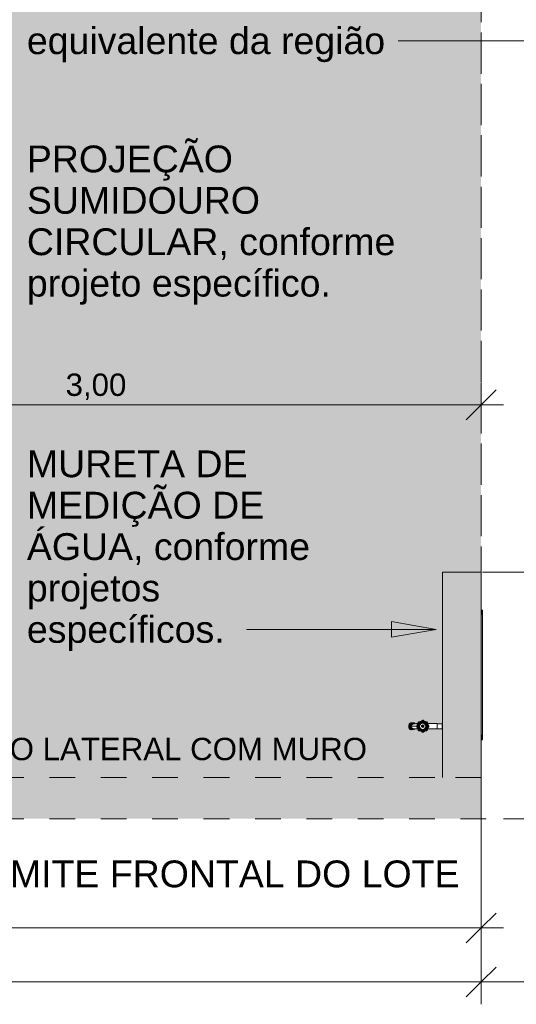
# Model space of a CAD drawing. Header units: metres. Extents: x -14.5 to 13.2, y -19 to 3.3.
# Tile 15 of 210: x 4.2 to 6.1, y -19 to -15.1. Entities that reach past the tile are written whole.
import ezdxf

# ---------------------------------------------------------------- set-up
doc = ezdxf.new("R2010")
doc.units = ezdxf.units.M
for name, pattern in [('Projeção', [0.003969, 0.002381, -0.001587]), ('Tracejado 4mm', [0.006, 0.004, -0.002]), ('Traço ponto', [0.015875, 0.00635, -0.004763, 0, -0.004763])]:
    doc.linetypes.add(name, pattern=pattern)
for name, color, linetype, lineweight in [('A-ANNO-DIMS', 7, 'Continuous', 9), ('A-ANNO-DIMS-58', 7, 'Continuous', 9), ('A-DETL-GENF', 7, 'Continuous', 5), ('A-DETL-THIN', 7, 'Continuous', 5), ('A-FLOR-OVHD', 7, 'Projeção', 5), ('G-ANNO-TEXT', 7, 'Continuous', 9), ('I-WALL', 7, 'Continuous', 5), ('P-SANR-FIXT', 7, 'Continuous', 5), ('Q-SPCQ', 7, 'Continuous', 5)]:
    doc.layers.add(name, color=color, linetype=linetype, lineweight=lineweight)
doc.layers.add('A-DETL', color=7, linetype='Continuous', lineweight=5, true_color=0x00a600)
doc.styles.add('Arial', font='arial.ttf', dxfattribs={"height": 0.087})
doc.styles.add('Arial_1', font='arial.ttf', dxfattribs={"height": 0.1044})
doc.dimstyles.new('Com_linha__ref__contínua__-_Cor_Vermelha_Arial_1_5mm', dxfattribs={"dimscale": 0.3048, "dimtxt": 0.088763, "dimasz": 0.380577, "dimexe": 0.285433, "dimexo": 0.285433, "dimgap": 0.028543, "dimtad": 1, "dimrnd": 0.01, "dimzin": 0, "dimdsep": 46, "dimtxsty": 'Arial', "dimblk1": 'OBLIQUE', "dimblk2": 'OBLIQUE', "dimsah": 1, "dimcen": 0.09, "dimdle": 0.285433, "dimazin": 0, "dimtfac": 1, "dimtdec": 4, "dimtix": 1, "dimtmove": 0, "dimatfit": 3, "dimfxl": 1, "dimtvp": 1, "dimtolj": 1, "dimtzin": 0, "dimarcsym": 2})
doc.dimstyles.new('Com_linha__ref__contínua__-_Cor_Vermelha_Arial_1_5mm_1', dxfattribs={"dimscale": 0.3048, "dimtxt": 0.088763, "dimasz": 0.380577, "dimexe": 0.285433, "dimexo": 0.285433, "dimgap": 0.028543, "dimtad": 1, "dimrnd": 0.01, "dimzin": 0, "dimdsep": 46, "dimtxsty": 'Arial', "dimblk1": 'OBLIQUE', "dimblk2": 'OBLIQUE', "dimsah": 1, "dimcen": 0.09, "dimdle": 0.285433, "dimazin": 0, "dimtfac": 1, "dimtdec": 4, "dimtix": 1, "dimtmove": 2, "dimatfit": 3, "dimfxl": 1, "dimtvp": 1, "dimtolj": 1, "dimtzin": 0, "dimarcsym": 2})

# ---------------------------------------------------------------- blocks, each defined once
blk = doc.blocks.new('TORNEIRA DE JARDIM COM BICO PARA MANGUEIRA - 1130_BC_Cromado-2213981-PLANTA DE COBERTURA')
at = {"layer": 'P-SANR-FIXT', "true_color": 0xf4f4f4}
blk.add_hatch(color=7, dxfattribs=at).paths.add_polyline_path([(5.7972, -17.8887), (5.7973, -17.8884), (5.7972, -17.8887)])
at = {"layer": 'P-SANR-FIXT'}
for p, q in [((5.7647, -17.8597), (5.7632, -17.858)), ((5.7651, -17.8581), (5.7664, -17.8596)), ((5.7756, -17.8601), (5.7736, -17.857)), ((5.7775, -17.855), (5.7774, -17.853)), ((5.7778, -17.8592), (5.7775, -17.855)), ((5.7787, -17.8516), (5.7788, -17.8538)), ((5.7791, -17.8597), (5.7788, -17.8538)), ((5.7799, -17.8538), (5.7796, -17.8597)), ((5.7799, -17.8538), (5.78, -17.8516)), ((5.7811, -17.855), (5.7809, -17.8592)), ((5.7813, -17.853), (5.7811, -17.855)), ((5.785, -17.857), (5.7831, -17.8601)), ((5.7923, -17.8596), (5.7936, -17.8581)), ((5.794, -17.8597), (5.7955, -17.858)), ((5.7249, -17.8774), (5.7247, -17.8754)), ((5.7247, -17.8754), (5.7249, -17.8774)), ((5.7247, -17.8754), (5.7249, -17.8774)), ((5.7254, -17.8797), (5.7249, -17.8774)), ((5.7249, -17.8774), (5.7254, -17.8797)), ((5.7264, -17.8818), (5.7254, -17.8797)), ((5.7254, -17.8797), (5.7264, -17.8818)), ((5.7261, -17.8688), (5.7267, -17.8677)), ((5.7267, -17.8677), (5.7261, -17.8688)), ((5.7262, -17.875), (5.7264, -17.8774)), ((5.7264, -17.8774), (5.727, -17.8797)), ((5.7264, -17.8774), (5.727, -17.8797)), ((5.7264, -17.8774), (5.727, -17.8797)), ((5.7276, -17.8838), (5.7264, -17.8818)), ((5.7264, -17.8818), (5.7276, -17.8838)), ((5.7272, -17.8698), (5.7265, -17.872)), ((5.7267, -17.8677), (5.728, -17.8658)), ((5.728, -17.8658), (5.7267, -17.8677)), ((5.727, -17.8797), (5.7279, -17.8818)), ((5.7282, -17.8677), (5.7272, -17.8698)), ((5.7282, -17.8677), (5.7272, -17.8698)), ((5.7292, -17.8855), (5.7276, -17.8838)), ((5.7276, -17.8838), (5.7292, -17.8855)), ((5.7279, -17.8818), (5.7292, -17.8838)), ((5.7279, -17.8818), (5.7292, -17.8838)), ((5.728, -17.8658), (5.7297, -17.8642)), ((5.7297, -17.8642), (5.728, -17.8658)), ((5.7296, -17.8658), (5.7282, -17.8677)), ((5.7285, -17.8735), (5.7284, -17.875)), ((5.7284, -17.875), (5.7286, -17.8772)), ((5.729, -17.8714), (5.7285, -17.8735)), ((5.7286, -17.8772), (5.7291, -17.8792)), ((5.7298, -17.8694), (5.729, -17.8714)), ((5.7298, -17.8694), (5.729, -17.8714)), ((5.7291, -17.8792), (5.73, -17.8811)), ((5.7292, -17.8838), (5.7307, -17.8855)), ((5.731, -17.8869), (5.7292, -17.8855)), ((5.7292, -17.8855), (5.731, -17.8869)), ((5.7312, -17.8642), (5.7296, -17.8658)), ((5.7297, -17.8642), (5.7315, -17.8628)), ((5.7315, -17.8628), (5.7297, -17.8642)), ((5.7315, -17.8628), (5.7297, -17.8642)), ((5.7308, -17.8676), (5.7298, -17.8694)), ((5.73, -17.8811), (5.7312, -17.8829)), ((5.7309, -17.8723), (5.7305, -17.8742)), ((5.7305, -17.875), (5.7307, -17.8768)), ((5.7307, -17.8768), (5.7311, -17.8785)), ((5.7307, -17.8855), (5.7325, -17.8869)), ((5.7322, -17.866), (5.7308, -17.8676)), ((5.7315, -17.8706), (5.7309, -17.8723)), ((5.733, -17.888), (5.731, -17.8869)), ((5.731, -17.8869), (5.733, -17.888)), ((5.731, -17.8869), (5.733, -17.888)), ((5.7311, -17.8785), (5.7318, -17.8801)), ((5.7331, -17.8628), (5.7312, -17.8642)), ((5.7312, -17.8829), (5.7326, -17.8844)), ((5.7315, -17.8628), (5.7333, -17.862)), ((5.7333, -17.862), (5.7315, -17.8628)), ((5.7323, -17.8691), (5.7315, -17.8706)), ((5.7318, -17.8801), (5.7328, -17.8816)), ((5.7338, -17.8647), (5.7322, -17.866)), ((5.7334, -17.8678), (5.7323, -17.8691)), ((5.7325, -17.8869), (5.7346, -17.888)), ((5.7326, -17.8844), (5.7343, -17.8856)), ((5.7328, -17.8816), (5.734, -17.8828)), ((5.7341, -17.8883), (5.733, -17.888)), ((5.733, -17.888), (5.7341, -17.8883)), ((5.7351, -17.8619), (5.7331, -17.8628)), ((5.7347, -17.8666), (5.7334, -17.8678)), ((5.7356, -17.8638), (5.7338, -17.8647)), ((5.734, -17.8828), (5.7354, -17.8839)), ((5.7343, -17.875), (5.7558, -17.875)), ((5.7343, -17.8856), (5.7361, -17.8865)), ((5.7343, -17.8856), (5.7361, -17.8865)), ((5.7346, -17.888), (5.7362, -17.8885)), ((5.7362, -17.8657), (5.7347, -17.8666)), ((5.7354, -17.8839), (5.7369, -17.8846)), ((5.7376, -17.8631), (5.7356, -17.8638)), ((5.7361, -17.8865), (5.7381, -17.8871)), ((5.7378, -17.8652), (5.7362, -17.8657)), ((5.7369, -17.8846), (5.7386, -17.8851)), ((5.7396, -17.8628), (5.7376, -17.8631)), ((5.7396, -17.8628), (5.7376, -17.8631)), ((5.7395, -17.8649), (5.7378, -17.8652)), ((5.7395, -17.8649), (5.7378, -17.8652)), ((5.7381, -17.8871), (5.7401, -17.8872)), ((5.7386, -17.8851), (5.7403, -17.8852)), ((5.7412, -17.8649), (5.7395, -17.8649)), ((5.7416, -17.8629), (5.7396, -17.8628)), ((5.7416, -17.8629), (5.7396, -17.8628)), ((5.7401, -17.8872), (5.7421, -17.8871)), ((5.7403, -17.8852), (5.742, -17.8851)), ((5.7423, -17.8662), (5.7405, -17.8662)), ((5.7405, -17.8839), (5.7423, -17.8839)), ((5.7436, -17.8634), (5.7416, -17.8629)), ((5.7436, -17.8634), (5.7416, -17.8629)), ((5.742, -17.8851), (5.7436, -17.8846)), ((5.7421, -17.8871), (5.7441, -17.8865)), ((5.7431, -17.8616), (5.7452, -17.8624)), ((5.7452, -17.8624), (5.7431, -17.8616)), ((5.7455, -17.8642), (5.7436, -17.8634)), ((5.7441, -17.8865), (5.746, -17.8856)), ((5.7452, -17.8624), (5.7472, -17.8636)), ((5.7472, -17.8636), (5.7452, -17.8624)), ((5.7472, -17.8653), (5.7455, -17.8642)), ((5.746, -17.8856), (5.7472, -17.8847)), ((5.7559, -17.8744), (5.7582, -17.8745)), ((5.7582, -17.8756), (5.7559, -17.8757)), ((5.7573, -17.8731), (5.7593, -17.8732)), ((5.7593, -17.8768), (5.7573, -17.8769)), ((5.7577, -17.8645), (5.7577, -17.8712)), ((5.7577, -17.8855), (5.7577, -17.8789)), ((5.7582, -17.8745), (5.764, -17.8748)), ((5.7582, -17.8756), (5.7641, -17.8752)), ((5.7593, -17.8732), (5.7636, -17.8735)), ((5.7636, -17.8766), (5.7593, -17.8768)), ((5.7614, -17.8693), (5.7644, -17.8713)), ((5.7644, -17.8788), (5.7614, -17.8807)), ((5.764, -17.8604), (5.7623, -17.8589)), ((5.764, -17.8896), (5.7623, -17.8911)), ((5.7639, -17.8621), (5.7624, -17.8608)), ((5.7624, -17.8893), (5.7639, -17.8879)), ((5.7661, -17.8671), (5.7626, -17.8663)), ((5.7626, -17.8837), (5.7661, -17.8829)), ((5.7665, -17.8645), (5.7631, -17.8645)), ((5.7631, -17.8856), (5.7665, -17.8856)), ((5.7647, -17.8904), (5.7632, -17.8921)), ((5.7636, -17.8735), (5.7645, -17.8735)), ((5.7645, -17.8765), (5.7636, -17.8766)), ((5.7671, -17.865), (5.7639, -17.8621)), ((5.7644, -17.8713), (5.7639, -17.8735)), ((5.7639, -17.8765), (5.7644, -17.8788)), ((5.7639, -17.8879), (5.7671, -17.8851)), ((5.764, -17.8604), (5.7684, -17.8645)), ((5.764, -17.8896), (5.7685, -17.8857)), ((5.7657, -17.8749), (5.7641, -17.8748)), ((5.7641, -17.8753), (5.7657, -17.8752)), ((5.7647, -17.8597), (5.7687, -17.8642)), ((5.7647, -17.8904), (5.7687, -17.886)), ((5.7664, -17.8905), (5.7651, -17.892)), ((5.7674, -17.8652), (5.7661, -17.8671)), ((5.7661, -17.8829), (5.7674, -17.8849)), ((5.7664, -17.8596), (5.7693, -17.8628)), ((5.7693, -17.8873), (5.7664, -17.8905)), ((5.7671, -17.8851), (5.7678, -17.8845)), ((5.7684, -17.8644), (5.7695, -17.8655)), ((5.7695, -17.8846), (5.7684, -17.8857)), ((5.7698, -17.8652), (5.7687, -17.8641)), ((5.7687, -17.886), (5.7698, -17.8848)), ((5.7699, -17.8865), (5.7692, -17.8873)), ((5.7714, -17.8618), (5.7695, -17.8631)), ((5.7695, -17.887), (5.7714, -17.8882)), ((5.7706, -17.8583), (5.7714, -17.8618)), ((5.7714, -17.8882), (5.7706, -17.8918)), ((5.7736, -17.893), (5.7756, -17.89)), ((5.775, -17.8725), (5.7793, -17.87)), ((5.775, -17.8775), (5.775, -17.8725)), ((5.7793, -17.88), (5.775, -17.8775)), ((5.7778, -17.8596), (5.7756, -17.8601)), ((5.7756, -17.89), (5.7778, -17.8904)), ((5.7774, -17.8971), (5.7775, -17.8951)), ((5.7775, -17.8951), (5.7778, -17.8908)), ((5.7778, -17.8908), (5.7779, -17.8899)), ((5.7788, -17.8962), (5.7787, -17.8985)), ((5.7788, -17.8962), (5.7792, -17.8902)), ((5.7791, -17.8597), (5.7792, -17.8613)), ((5.7792, -17.8887), (5.7791, -17.8903)), ((5.7793, -17.87), (5.7837, -17.8725)), ((5.7837, -17.8775), (5.7793, -17.88)), ((5.7795, -17.8613), (5.7796, -17.8597)), ((5.7796, -17.8903), (5.7795, -17.8887)), ((5.7796, -17.8903), (5.7799, -17.8962)), ((5.78, -17.8985), (5.7799, -17.8962)), ((5.7808, -17.8899), (5.7809, -17.8908)), ((5.7831, -17.8601), (5.7809, -17.8596)), ((5.7809, -17.8904), (5.7831, -17.89)), ((5.7809, -17.8908), (5.7811, -17.8951)), ((5.7811, -17.8951), (5.7813, -17.8971)), ((5.7831, -17.89), (5.785, -17.893)), ((5.7837, -17.8725), (5.7837, -17.8775)), ((5.7873, -17.8618), (5.788, -17.8583)), ((5.7892, -17.8631), (5.7873, -17.8618)), ((5.7873, -17.8882), (5.7892, -17.887)), ((5.788, -17.8918), (5.7873, -17.8882)), ((5.7888, -17.8635), (5.7894, -17.8628)), ((5.7894, -17.8873), (5.7888, -17.8866)), ((5.79, -17.8641), (5.7889, -17.8652)), ((5.7889, -17.8848), (5.79, -17.886)), ((5.7892, -17.8655), (5.7903, -17.8644)), ((5.7903, -17.8857), (5.7892, -17.8846)), ((5.7894, -17.8628), (5.7923, -17.8596)), ((5.7923, -17.8905), (5.7894, -17.8873)), ((5.794, -17.8597), (5.79, -17.8641)), ((5.794, -17.8904), (5.7901, -17.886)), ((5.7903, -17.8644), (5.7948, -17.8604)), ((5.7947, -17.8896), (5.7903, -17.8857)), ((5.7916, -17.865), (5.7909, -17.8656)), ((5.7909, -17.8845), (5.7916, -17.8851)), ((5.7926, -17.8671), (5.7913, -17.8652)), ((5.7913, -17.8849), (5.7926, -17.8829)), ((5.7948, -17.8621), (5.7916, -17.865)), ((5.7916, -17.8851), (5.7948, -17.8879)), ((5.7956, -17.8645), (5.7921, -17.8645)), ((5.7921, -17.8856), (5.7956, -17.8856)), ((5.7936, -17.892), (5.7923, -17.8905)), ((5.7961, -17.8663), (5.7926, -17.8671)), ((5.7926, -17.8829), (5.7961, -17.8837)), ((5.7946, -17.8748), (5.7931, -17.8749)), ((5.7931, -17.8752), (5.7946, -17.8753)), ((5.794, -17.8904), (5.7955, -17.8921)), ((5.7942, -17.8736), (5.7951, -17.8735)), ((5.7951, -17.8766), (5.7942, -17.8765)), ((5.7943, -17.8713), (5.7973, -17.8693)), ((5.7948, -17.8735), (5.7943, -17.8713)), ((5.7943, -17.8788), (5.7948, -17.8765)), ((5.7973, -17.8807), (5.7943, -17.8788)), ((5.7946, -17.8748), (5.8005, -17.8745)), ((5.7946, -17.8753), (5.8005, -17.8756)), ((5.7964, -17.8589), (5.7947, -17.8604)), ((5.7947, -17.8896), (5.7964, -17.8912)), ((5.7963, -17.8608), (5.7948, -17.8621)), ((5.7948, -17.8879), (5.7963, -17.8893)), ((5.7951, -17.8735), (5.7994, -17.8732)), ((5.7994, -17.8768), (5.7951, -17.8766)), ((5.7994, -17.8732), (5.8014, -17.8731)), ((5.8014, -17.8769), (5.7994, -17.8768)), ((5.8028, -17.8744), (5.8005, -17.8745)), ((5.8028, -17.8757), (5.8005, -17.8756)), ((5.836, -17.8652), (5.836, -17.8849)), ((5.8554, -17.8849), (5.8554, -17.8652))]:
    blk.add_line(p, q, dxfattribs=at)
for radius in [0.0121, 0.0025]:
    blk.add_circle((5.7793, -17.875), radius, dxfattribs=at)
for centre, radius, start, end in [((5.7658, -17.8611), 0.004, 101.8573, 112.881), ((5.7655, -17.8605), 0.003, 90.8336, 109.4868), ((5.7653, -17.841), 0.0165, 270.8336, 314.1664), ((5.7655, -17.8416), 0.0175, 297.8195, 313.4119), ((5.7788, -17.855), 0.003, 115.513, 134.1664), ((5.7793, -17.8574), 0.00363, 59.5912, 120.4088), ((5.7791, -17.856), 0.00442, 78.9048, 98.3647), ((5.7932, -17.8416), 0.0175, 226.5881, 242.1804), ((5.7567, -17.8768), 0.0306, 170.8722, 176.6813), ((5.7344, -17.8747), 0.00392, 167.0678, 184.7822), ((5.7405, -17.875), 0.00883, 90, 270), ((5.7425, -17.8747), 0.00852, 91.762, 182.2139), ((5.7423, -17.8756), 0.00831, 176.4356, 270), ((5.7592, -17.9462), 0.0817, 95.9236, 101.8856), ((5.7592, -17.8039), 0.0817, 258.1144, 264.0764), ((5.7588, -17.9269), 0.0625, 93.4786, 98.9386), ((5.7592, -17.9462), 0.0817, 88.6951, 94.5643), ((5.7592, -17.8039), 0.0817, 265.4357, 271.3049), ((5.7613, -17.875), 0.00544, 168.9047, 191.0952), ((5.7599, -17.8748), 0.004, 135.8336, 168.9047), ((5.7599, -17.8753), 0.004, 191.0952, 224.1664), ((5.7593, -17.8745), 0.003, 135.8336, 154.4868), ((5.7593, -17.8755), 0.003, 205.513, 224.1664), ((5.7459, -17.8612), 0.0155, 315.8336, 347.4746), ((5.7459, -17.8889), 0.0155, 12.6749, 44.1664), ((5.7453, -17.8609), 0.0165, 315.8336, 359.1664), ((5.7453, -17.8891), 0.0165, 0.8336, 44.1664), ((5.7619, -17.875), 0.0038, 151.2821, 208.7179), ((5.7459, -17.8612), 0.0175, 316.5881, 332.1804), ((5.7459, -17.8889), 0.0175, 27.8195, 43.4119), ((5.7648, -17.8612), 0.003, 160.513, 179.1664), ((5.7648, -17.8888), 0.003, 180.8336, 199.4868), ((5.7459, -17.8612), 0.0175, 342.8195, 358.4119), ((5.7459, -17.8889), 0.0175, 1.5881, 17.1804), ((5.766, -17.8617), 0.0026, 90, 180), ((5.7668, -17.8878), 0.0033, 187.8163, 255.319), ((5.7539, -17.875), 0.0101, 351.3908, 8.6092), ((5.7658, -17.889), 0.004, 247.1194, 258.1428), ((5.7813, -17.8758), 0.0169, 142.7739, 172.2261), ((5.7641, -17.875), 0.00154, 285.339, 74.661), ((5.7813, -17.8742), 0.0169, 187.7739, 217.2261), ((5.7655, -17.8895), 0.003, 250.513, 269.1664), ((5.7653, -17.909), 0.0165, 45.8336, 89.1664), ((5.7824, -17.8763), 0.0165, 140.231, 175.769), ((5.7816, -17.874), 0.0157, 183.7546, 225.822), ((5.7655, -17.8416), 0.0175, 271.5881, 287.1804), ((5.7655, -17.9085), 0.0175, 72.8195, 88.4119), ((5.7671, -17.8873), 0.00218, 0, 90), ((5.7614, -17.8571), 0.0101, 306.3908, 323.6092), ((5.7688, -17.8645), 0.00148, 228.589, 41.411), ((5.7686, -17.8858), 0.00154, 331.4154, 118.5846), ((5.7809, -17.8785), 0.017, 97.9063, 132.0937), ((5.7802, -17.877), 0.0169, 97.7739, 127.2261), ((5.7802, -17.8731), 0.0169, 232.7739, 262.2261), ((5.7796, -17.8735), 0.0148, 232.7899, 281.2101), ((5.7655, -17.9085), 0.0175, 46.5881, 62.1804), ((5.7793, -17.8924), 0.00384, 241.395, 298.605), ((5.7793, -17.8496), 0.0101, 261.3908, 278.6092), ((5.7793, -17.9005), 0.0101, 81.3908, 98.6092), ((5.7793, -17.8598), 0.00154, 196.4157, 343.5843), ((5.7793, -17.8903), 0.00154, 16.253, 163.747), ((5.7793, -17.8751), 0.0134, 32.7603, 93.2397), ((5.7785, -17.877), 0.0169, 52.7739, 82.2261), ((5.7785, -17.8731), 0.0169, 277.7739, 307.2261), ((5.7932, -17.9085), 0.0175, 117.8195, 133.4119), ((5.7934, -17.909), 0.0165, 90.8336, 134.1664), ((5.7797, -17.8754), 0.0129, 282.4202, 319.2397), ((5.7932, -17.8416), 0.0175, 252.8195, 268.4119), ((5.7932, -17.9085), 0.0175, 91.5881, 107.1804), ((5.7901, -17.8643), 0.00154, 151.4157, 298.5843), ((5.7901, -17.8858), 0.00154, 61.4157, 208.5843), ((5.7973, -17.8571), 0.0101, 216.3908, 233.6092), ((5.7793, -17.8751), 0.0134, 319.2397, 32.7603), ((5.7774, -17.8758), 0.0169, 7.7739, 37.2261), ((5.7774, -17.8742), 0.0169, 322.7739, 352.2261), ((5.7927, -17.8617), 0.0026, 0, 90), ((5.7927, -17.8884), 0.0026, 270, 0), ((5.7946, -17.875), 0.00156, 106.7543, 253.2457), ((5.7931, -17.8895), 0.003, 270.8336, 289.4868), ((5.8049, -17.875), 0.0103, 171.4522, 188.5478), ((5.8128, -17.8612), 0.0175, 181.5881, 197.1804), ((5.8128, -17.8889), 0.0175, 162.8195, 178.4119), ((5.7938, -17.8888), 0.003, 340.513, 359.1664), ((5.8133, -17.8891), 0.0165, 135.8336, 179.1664), ((5.8313, -17.8609), 0.034, 180.8336, 186.031), ((5.8128, -17.8612), 0.0175, 207.8195, 223.4119), ((5.8128, -17.8889), 0.0175, 136.5881, 152.1804), ((5.8157, -17.8893), 0.0184, 168.3626, 177.2422), ((5.8128, -17.8612), 0.0155, 192.5101, 224.1664), ((5.8128, -17.8889), 0.0155, 135.8336, 167.325), ((5.7965, -17.8751), 0.00404, 332.3214, 27.6786), ((5.7994, -17.8755), 0.003, 315.8336, 334.4868), ((5.7988, -17.8748), 0.004, 9.5824, 44.1664), ((5.7988, -17.8753), 0.004, 315.8336, 350.4176), ((5.7972, -17.875), 0.00567, 350.4176, 9.5824), ((5.7788, -17.895), 0.003, 225.8336, 244.4868), ((5.7798, -17.895), 0.003, 295.513, 314.1664)]:
    blk.add_arc(centre, radius, start, end, dxfattribs=at)
blk.add_ellipse((5.738, -17.875), major_axis=(0, 0.014), ratio=0.956232, start_param=2.674433, end_param=2.829096, dxfattribs=at)
blk.add_ellipse((5.738, -17.875), major_axis=(0, 0.014), ratio=0.956232, start_param=2.674433, end_param=2.829096, dxfattribs=at)
for points in [[(5.7642, -17.8574), (5.7645, -17.8573), (5.7647, -17.8572), (5.7649, -17.8572)], [(5.7812, -17.8519), (5.7814, -17.852), (5.7816, -17.8521), (5.7818, -17.8522)], [(5.7819, -17.8523), (5.7818, -17.8522), (5.7816, -17.8521), (5.7814, -17.852)], [(5.7942, -17.8573), (5.794, -17.8572), (5.7938, -17.8572), (5.7936, -17.8571)], [(5.7619, -17.8597), (5.7619, -17.8597), (5.7619, -17.8598), (5.7619, -17.8599), (5.7619, -17.86)], [(5.7619, -17.8901), (5.7619, -17.8902), (5.7619, -17.8903), (5.7619, -17.8904), (5.7619, -17.8904)], [(5.7649, -17.8929), (5.7647, -17.8929), (5.7645, -17.8928), (5.7642, -17.8927)], [(5.7944, -17.8924), (5.7945, -17.8925), (5.7946, -17.8925), (5.7947, -17.8925), (5.7947, -17.8925)], [(5.7968, -17.8904), (5.7968, -17.8904), (5.7968, -17.8903), (5.7968, -17.8902), (5.7967, -17.8901)], [(5.7777, -17.898), (5.7777, -17.8981), (5.7778, -17.8981), (5.7779, -17.8982), (5.7779, -17.8982)], [(5.7808, -17.8982), (5.7808, -17.8982), (5.7809, -17.8981), (5.781, -17.8981), (5.781, -17.898)]]:
    blk.add_open_spline(points, degree=3, dxfattribs=at)
blk = doc.blocks.new('CAIXA_SANEAGO2 - CAIXA_SANEAGO-2909756-PLANTA DE COBERTURA')
at = {"layer": 'Q-SPCQ', "true_color": 0xc8c8c8}
for points in [[(6.0139, -17.6105), (6.0139, -17.5905), (6.0089, -17.5905), (6.0089, -17.6105)], [(6.0139, -18.0755), (6.0139, -17.6105), (6.0089, -17.6105), (6.0089, -18.0755)], [(6.0139, -18.0955), (6.0139, -18.0755), (6.0089, -18.0756), (6.0089, -18.0955)]]:
    blk.add_hatch(color=9, dxfattribs=at).paths.add_polyline_path(points)
at = {"layer": 'Q-SPCQ'}
for p, q in [((6.0139, -17.5905), (6.0089, -17.5905)), ((6.0139, -17.6105), (6.0139, -17.5905)), ((6.0139, -17.6105), (6.0139, -18.0755)), ((6.0139, -18.0955), (6.0139, -18.0755)), ((6.0089, -18.0955), (6.0139, -18.0955))]:
    blk.add_line(p, q, dxfattribs=at)
blk = doc.blocks.new('DIMBLOCK1-PLANTA DE COBERTURA')
at = {"layer": 'A-ANNO-DIMS-58', "color": 242, "true_color": 0xbd2b2e, "transparency": 16777216}
for p, q in [((6.0064, -18.8702), (6.0064, -18.322)), ((7.2064, -18.8702), (7.2064, -18.322)), ((6.0064, -18.8702), (6.0644, -18.8122)), ((7.2064, -18.8702), (7.2644, -18.8122)), ((5.9194, -18.8702), (7.2064, -18.8702)), ((6.0064, -18.8702), (5.9484, -18.9282)), ((6.0064, -18.8702), (6.0064, -18.9572)), ((7.2064, -18.8702), (7.1484, -18.9282)), ((7.2064, -18.8702), (7.2064, -18.9572))]:
    blk.add_line(p, q, dxfattribs=at)
at = {"layer": 'A-ANNO-DIMS-58', "color": 0, "transparency": 16777216, "insert": (6.489, -18.7485), "char_height": 0.087, "width": 0.281855, "attachment_point": 1, "line_spacing_factor": 0.941778, "style": 'Arial'}
blk.add_mtext('1,20', dxfattribs=at)
blk = doc.blocks.new('_Oblique')
at = {"color": 0, "linetype": 'ByBlock', "lineweight": -2}
blk.add_line((-0.5, -0.5), (0.5, 0.5), dxfattribs=at)
blk = doc.blocks.new('DIMBLOCK5-PLANTA DE COBERTURA')
at = {"layer": 'A-ANNO-DIMS-58', "color": 242, "true_color": 0xbd2b2e, "transparency": 16777216}
for p, q in [((0.5064, -18.6599), (0.5064, -17.9808)), ((6.0064, -18.6599), (6.0064, -18.322)), ((0.5064, -18.6599), (0.5644, -18.6019)), ((6.0064, -18.6599), (6.0644, -18.6019)), ((0.5064, -18.6599), (0.4484, -18.7179)), ((0.5064, -18.6599), (6.0934, -18.6599)), ((0.5064, -18.6599), (0.5064, -18.7469)), ((6.0064, -18.6599), (5.9484, -18.7179)), ((6.0064, -18.6599), (6.0064, -18.7469))]:
    blk.add_line(p, q, dxfattribs=at)
at = {"layer": 'A-ANNO-DIMS-58', "color": 0, "transparency": 16777216, "insert": (3.139, -18.5383), "char_height": 0.087, "width": 0.281855, "attachment_point": 1, "line_spacing_factor": 0.941778, "style": 'Arial'}
blk.add_mtext('5,50', dxfattribs=at)
blk = doc.blocks.new('DIMBLOCK6-PLANTA DE COBERTURA')
at = {"layer": 'A-ANNO-DIMS-58', "color": 242, "true_color": 0xbd2b2e, "transparency": 16777216}
for p, q in [((-13.9936, -18.8702), (-13.9936, -18.322)), ((6.0064, -18.8702), (6.0064, -18.322)), ((-13.9936, -18.8702), (-13.9356, -18.8122)), ((6.0064, -18.8702), (6.0644, -18.8122)), ((-14.0806, -18.8702), (6.0934, -18.8702)), ((-13.9936, -18.8702), (-14.0516, -18.9282)), ((-13.9936, -18.8702), (-13.9936, -18.9572)), ((6.0064, -18.8702), (5.9484, -18.9282)), ((6.0064, -18.8702), (6.0064, -18.9572))]:
    blk.add_line(p, q, dxfattribs=at)
at = {"layer": 'A-ANNO-DIMS-58', "color": 0, "transparency": 16777216, "insert": (-3.3553, -18.7485), "char_height": 0.087, "width": 0.362151, "attachment_point": 1, "line_spacing_factor": 0.941778, "style": 'Arial'}
blk.add_mtext('20,00', dxfattribs=at)
blk = doc.blocks.new('DIMBLOCK14-PLANTA DE COBERTURA')
at = {"layer": 'A-ANNO-DIMS-58', "color": 242, "true_color": 0xbd2b2e, "transparency": 16777216}
for p, q in [((3.0064, -16.6239), (3.0064, -15.2802)), ((6.0064, -16.6239), (6.0064, -16.5369)), ((3.0064, -16.6239), (3.0644, -16.5659)), ((6.0064, -16.6239), (6.0644, -16.5659)), ((3.0064, -16.6239), (2.9484, -16.6819)), ((3.0064, -16.6239), (6.0934, -16.6239)), ((3.0064, -16.6239), (3.0064, -16.7109)), ((6.0064, -16.6239), (5.9484, -16.6819)), ((6.0064, -16.6239), (6.0064, -16.6289))]:
    blk.add_line(p, q, dxfattribs=at)
at = {"layer": 'A-ANNO-DIMS-58', "color": 0, "transparency": 16777216, "insert": (4.389, -16.5022), "char_height": 0.087, "width": 0.281855, "attachment_point": 1, "line_spacing_factor": 0.941778, "style": 'Arial'}
blk.add_mtext('3,00', dxfattribs=at)
blk = doc.blocks.new('DIMBLOCK65-PLANTA DE COBERTURA')
at = {"layer": 'A-ANNO-DIMS-58', "color": 242, "true_color": 0xbd2b2e, "transparency": 16777216}
for p, q in [((8.2594, -17.275), (8.2014, -17.217)), ((8.2594, -17.275), (6.0117, -17.275)), ((8.2594, -18.322), (8.2594, -17.275)), ((8.2594, -17.275), (8.3174, -17.333)), ((8.2594, -17.275), (8.3464, -17.275)), ((8.2594, -18.235), (8.2014, -18.177)), ((8.2594, -18.235), (6.0934, -18.235)), ((8.2594, -18.235), (8.3174, -18.293)), ((8.2594, -18.235), (8.3464, -18.235))]:
    blk.add_line(p, q, dxfattribs=at)
at = {"layer": 'A-ANNO-DIMS-58', "color": 0, "transparency": 16777216, "insert": (8.1378, -17.8725), "char_height": 0.087, "width": 0.281855, "attachment_point": 1, "rotation": 90, "line_spacing_factor": 0.941778, "style": 'Arial'}
blk.add_mtext('0,96', dxfattribs=at)
blk = doc.blocks.new('DIMBLOCK66-PLANTA DE COBERTURA')
at = {"layer": 'A-ANNO-DIMS-58', "color": 242, "true_color": 0xbd2b2e, "transparency": 16777216}
for p, q in [((8.2594, -15.305), (8.2014, -15.247)), ((8.2594, -15.305), (7.5512, -15.305)), ((8.2594, -17.275), (8.2594, -15.305)), ((8.2594, -15.305), (8.3174, -15.363)), ((8.2594, -15.305), (8.3464, -15.305)), ((8.2594, -17.275), (8.2014, -17.217)), ((8.2594, -17.275), (6.0117, -17.275)), ((8.2594, -17.275), (8.3174, -17.333)), ((8.2594, -17.275), (8.3464, -17.275))]:
    blk.add_line(p, q, dxfattribs=at)
at = {"layer": 'A-ANNO-DIMS-58', "color": 0, "transparency": 16777216, "insert": (8.1378, -16.4075), "char_height": 0.087, "width": 0.281855, "attachment_point": 1, "rotation": 90, "line_spacing_factor": 0.941778, "style": 'Arial'}
blk.add_mtext('1,97', dxfattribs=at)
blk = doc.blocks.new('DIMBLOCK67-PLANTA DE COBERTURA')
at = {"layer": 'A-ANNO-DIMS-58', "color": 242, "true_color": 0xbd2b2e, "transparency": 16777216}
for p, q in [((8.2594, -13.705), (8.2014, -13.647)), ((8.2594, -13.705), (6.0934, -13.705)), ((8.2594, -15.305), (8.2594, -13.705)), ((8.2594, -13.705), (8.3174, -13.763)), ((8.2594, -13.705), (8.3464, -13.705)), ((8.2594, -15.305), (8.2014, -15.247)), ((8.2594, -15.305), (7.5512, -15.305)), ((8.2594, -15.305), (8.3174, -15.363)), ((8.2594, -15.305), (8.3464, -15.305))]:
    blk.add_line(p, q, dxfattribs=at)
at = {"layer": 'A-ANNO-DIMS-58', "color": 0, "transparency": 16777216, "insert": (8.1378, -14.4711), "char_height": 0.087, "width": 0.281855, "attachment_point": 1, "rotation": 90, "line_spacing_factor": 0.941778, "style": 'Arial'}
blk.add_mtext('1,60', dxfattribs=at)

msp = doc.modelspace()

# ---------------------------------------------------------------- hatches: boundary and pattern name
at = {"layer": 'A-DETL-GENF', "true_color": 0xd2e2c2}
h = msp.add_hatch(color=254, dxfattribs=at)
h.paths.add_polyline_path([(5.7769, -17.8522), (5.7657, -17.8571), (5.772, -17.8555), (5.7744, -17.8541), (5.7763, -17.8527)])
h.paths.add_polyline_path([(5.1178, -18.235), (6.0064, -18.235), (6.0064, -18.075), (5.8564, -18.075), (5.8564, -17.8839), (5.8553, -17.8849), (5.8355, -17.8856), (5.8349, -17.8856), (5.7976, -17.8859), (5.7964, -17.8912), (5.7947, -17.8926), (5.7927, -17.893), (5.7871, -17.8944), (5.7843, -17.8959), (5.7802, -17.8985), (5.777, -17.8979), (5.7686, -17.8945), (5.7627, -17.8917), (5.7615, -17.8894), (5.7606, -17.8856), (5.7477, -17.886), (5.7451, -17.8873), (5.7394, -17.8888), (5.7307, -17.8876), (5.7274, -17.8849), (5.7253, -17.8804), (5.7247, -17.8754), (5.7256, -17.87), (5.7285, -17.865), (5.7315, -17.8626), (5.7357, -17.8617), (5.7431, -17.8616), (5.7463, -17.8628), (5.749, -17.8651), (5.7611, -17.8641), (5.7624, -17.8588), (5.7642, -17.8574), (5.7797, -17.8516), (5.7819, -17.8522), (5.796, -17.8585), (5.7972, -17.8607), (5.7982, -17.8645), (5.8357, -17.8648), (5.836, -17.8652), (5.8554, -17.8652), (5.8564, -17.8653), (5.8564, -17.275), (6.0064, -17.275), (6.0064, -13.705), (1.4064, -13.705), (1.4064, -18.075), (0.5264, -18.075), (0.5264, -18.235), (1.7683, -18.235)])
h.paths.add_polyline_path([(5.7769, -17.8979), (5.7714, -17.8943), (5.768, -17.8933), (5.7665, -17.8936), (5.7763, -17.8976)])
h.paths.add_polyline_path([(5.7937, -17.8571), (5.7832, -17.8533), (5.7876, -17.8559), (5.7915, -17.8569), (5.7932, -17.8571)])
h.paths.add_polyline_path([(1.7683, -12.505), (5.9997, -12.505), (5.9997, -12.393), (5.9274, -12.393), (5.9274, -12.317), (5.9492, -12.317), (5.9492, -12.2389), (5.8997, -12.2389), (5.8997, -12.2359), (5.8716, -12.2359), (5.8716, -11.9481), (6.0064, -11.9481), (6.0064, -8.235), (0.2364, -8.235), (0.2364, -12.505), (1.4064, -12.505)])
h.paths.add_polyline_path([(5.9522, -12.32), (5.9782, -12.32), (5.9782, -12.2359), (5.9522, -12.2359), (5.9522, -12.317)])
h.paths.add_polyline_path([(5.9997, -12.317), (5.9997, -12.2389), (5.9812, -12.2389), (5.9812, -12.317), (5.9984, -12.317)])
h.paths.add_polyline_path([(2.8659, -10.9868), (2.8443, -10.9819), (2.8235, -10.9763), (2.8043, -10.9695), (2.7876, -10.9607), (2.7743, -10.9494), (2.7648, -10.935), (2.759, -10.9179), (2.7558, -10.8955), (2.755, -10.8776), (2.7559, -10.849), (2.7568, -10.833), (2.5887, -10.8294), (2.2187, -10.8294), (2.0803, -10.8301), (1.9254, -10.832), (1.9046, -10.8294), (1.8985, -10.8283), (1.8879, -10.8257), (1.7683, -10.7899), (1.6519, -10.7537), (1.6384, -10.749), (1.6252, -10.7436), (1.5972, -10.728), (1.5727, -10.7077), (1.5484, -10.6823), (1.5267, -10.6548), (1.4896, -10.5987), (1.4566, -10.5404), (1.4451, -10.5163), (1.4355, -10.4915), (1.4007, -10.3737), (1.3897, -10.3184), (1.3855, -10.2935), (1.3823, -10.2685), (1.373, -10.1658), (1.3686, -10.0628), (1.3706, -10.0585), (1.3706, -9.9812), (1.3686, -9.9769), (1.373, -9.8738), (1.3823, -9.7711), (1.3855, -9.7461), (1.3897, -9.7213), (1.4074, -9.6405), (1.4355, -9.5482), (1.4451, -9.5233), (1.4566, -9.4992), (1.4896, -9.4409), (1.5267, -9.3849), (1.5546, -9.3503), (1.5867, -9.3194), (1.5984, -9.3108), (1.6471, -9.2778), (1.6968, -9.2482), (1.7485, -9.2253), (1.8032, -9.2122), (1.8604, -9.2074), (1.9188, -9.2068), (2.0688, -9.2094), (2.2187, -9.2102), (2.6601, -9.2097), (2.7567, -9.2068), (2.7555, -9.1842), (2.7549, -9.1621), (2.7558, -9.1411), (2.7589, -9.1218), (2.7647, -9.1047), (2.7742, -9.0903), (2.7876, -9.079), (2.8043, -9.0702), (2.8303, -9.0615), (2.8442, -9.0578), (2.8659, -9.0528), (2.8874, -9.0603), (2.8993, -9.0653), (2.902, -9.0683), (2.9027, -9.0702), (2.9027, -9.0746), (2.9007, -9.079), (2.8975, -9.0843), (2.8802, -9.1093), (2.8303, -9.2094), (3.2926, -9.1962), (3.755, -9.1901), (3.9077, -9.1919), (4.0603, -9.1988), (4.248, -9.2121), (4.5015, -9.1993), (4.6293, -9.1957), (4.757, -9.1981), (4.8204, -9.1966), (4.8839, -9.2004), (4.9525, -9.2105), (4.9581, -9.2118), (4.9902, -9.2218), (5.0162, -9.2197), (5.0423, -9.2204), (5.0788, -9.2259), (5.1139, -9.2367), (5.1422, -9.2576), (5.1671, -9.2824), (5.2079, -9.3272), (5.2424, -9.3769), (5.273, -9.4368), (5.297, -9.4973), (5.3164, -9.5661), (5.3307, -9.6344), (5.3449, -9.7236), (5.3571, -9.8384), (5.3611, -9.9629), (5.3611, -10.0859), (5.3571, -10.2013), (5.3449, -10.3161), (5.342, -10.3363), (5.3307, -10.4052), (5.3149, -10.4798), (5.297, -10.5423), (5.2702, -10.6093), (5.2424, -10.6628), (5.2079, -10.7124), (5.1671, -10.7573), (5.146, -10.7787), (5.1223, -10.7974), (5.1137, -10.8025), (5.1044, -10.8064), (5.0738, -10.8148), (5.0423, -10.8193), (5.0131, -10.8197), (4.9902, -10.8179), (4.9707, -10.8246), (4.9507, -10.8295), (4.8999, -10.8375), (4.8485, -10.8416), (4.6751, -10.8443), (4.5015, -10.8403), (4.248, -10.8275), (4.0603, -10.8408), (3.9077, -10.8478), (3.755, -10.8495), (3.2926, -10.8434), (2.8303, -10.8303), (2.8702, -10.9132), (2.8874, -10.9415), (2.8992, -10.9577), (2.9029, -10.9655), (2.9023, -10.9706), (2.9008, -10.973), (2.8975, -10.9754), (2.8802, -10.9821)])
at = {"layer": 'G-ANNO-TEXT'}
msp.add_hatch(color=256, dxfattribs=at).paths.add_polyline_path([(5.8321, -17.4979), (5.6581, -17.4672), (5.6581, -17.5286)])
at = {"layer": 'I-WALL', "true_color": 0x5b783c}
msp.add_hatch(color=77, dxfattribs=at).paths.add_polyline_path([(5.8564, -18.075), (6.0064, -18.075), (6.0064, -17.275), (5.8564, -17.275), (5.8564, -18.0176)])

# ---------------------------------------------------------------- linework, layer by layer
at = {"layer": 'A-DETL', "color": 7, "linetype": 'Traço ponto'}
for p, q in [((6.0064, -18.935), (6.0064, -13.605)), ((6.0064, -17.275), (6.0064, -13.705)), ((6.0064, -18.235), (6.0064, -18.075)), ((0.5264, -18.235), (6.0064, -18.235)), ((0.5264, -18.235), (6.6064, -18.235))]:
    msp.add_line(p, q, dxfattribs=at)
at = {"layer": 'A-DETL', "color": 7}
for p, q in [((5.8564, -17.8662), (5.8564, -17.275)), ((5.8564, -17.275), (6.0064, -17.275)), ((5.8564, -18.075), (5.8564, -17.8839))]:
    msp.add_line(p, q, dxfattribs=at)
at = {"layer": 'A-DETL', "color": 7, "linetype": 'Tracejado 4mm'}
msp.add_line((6.0064, -18.075), (5.8564, -18.075), dxfattribs=at)
at = {"layer": 'A-DETL-THIN'}
for p, q in [((5.7407, -17.8889), (5.7327, -17.8882)), ((5.7333, -17.862), (5.7409, -17.8611)), ((5.747, -17.8866), (5.7407, -17.8889)), ((5.7409, -17.8611), (5.7454, -17.862)), ((5.7454, -17.862), (5.7489, -17.8651)), ((5.7489, -17.885), (5.747, -17.8866)), ((5.7977, -17.8645), (5.8353, -17.8645)), ((5.8355, -17.8856), (5.7977, -17.8856)), ((5.8353, -17.8645), (5.836, -17.8652)), ((5.836, -17.8849), (5.8355, -17.8856)), ((5.836, -17.8652), (5.8554, -17.8652)), ((5.8554, -17.8849), (5.836, -17.8849)), ((5.8554, -17.8652), (5.8564, -17.8662)), ((5.8564, -17.8839), (5.8554, -17.8849))]:
    msp.add_line(p, q, dxfattribs=at)
for centre, radius, start, end in [((5.7666, -17.8623), 0.00544, 123.9047, 146.0952), ((5.7658, -17.8611), 0.004, 90.8336, 123.9047), ((5.7655, -17.8416), 0.0155, 270.8336, 314.1664), ((5.7791, -17.8555), 0.004, 86.0189, 134.1664), ((5.7796, -17.8555), 0.004, 45.8336, 93.9811), ((5.7932, -17.8416), 0.0155, 225.8336, 269.1664), ((5.7929, -17.8611), 0.004, 58.3831, 89.1664), ((5.7919, -17.8624), 0.0057, 38.387, 57.1972), ((5.7592, -17.9462), 0.0817, 88.6951, 97.188), ((5.7592, -17.8039), 0.0817, 262.812, 271.3049), ((5.7459, -17.8612), 0.0155, 347.705, 359.1664), ((5.7459, -17.8889), 0.0155, 0.8336, 12.295), ((5.7654, -17.8615), 0.004, 146.0952, 179.1664), ((5.7654, -17.8886), 0.004, 180.8336, 213.9048), ((5.7666, -17.8878), 0.00544, 213.9048, 236.0953), ((5.7658, -17.889), 0.004, 236.0953, 269.1664), ((5.7655, -17.9085), 0.0155, 45.8336, 89.1664), ((5.7932, -17.9085), 0.0155, 90.8336, 134.1664), ((5.7929, -17.889), 0.004, 270.8336, 309.5733), ((5.7919, -17.8876), 0.0057, 308.3874, 321.613), ((5.7933, -17.8615), 0.004, 0.8336, 39.5727), ((5.7933, -17.8886), 0.004, 320.4273, 359.1664), ((5.8128, -17.8612), 0.0155, 180.8336, 192.2949), ((5.8128, -17.8889), 0.0155, 167.7051, 179.1664), ((5.7791, -17.8945), 0.004, 225.8336, 273.9811), ((5.7796, -17.8945), 0.004, 266.0189, 314.1664)]:
    msp.add_arc(centre, radius, start, end, dxfattribs=at)
msp.add_open_spline([(5.7327, -17.8882), (5.7314, -17.888), (5.7289, -17.8869), (5.726, -17.8833), (5.7246, -17.8782), (5.7247, -17.873), (5.726, -17.8687), (5.7279, -17.8653), (5.7304, -17.863), (5.7323, -17.8622), (5.7333, -17.862)], degree=3, knots=[0, 0, 0, 0, 0.142857, 0.285714, 0.428571, 0.571429, 0.678571, 0.785714, 0.892857, 1, 1, 1, 1], dxfattribs=at)
at = {"layer": 'A-FLOR-OVHD'}
msp.add_line((0.5264, -18.075), (6.0064, -18.075), dxfattribs=at)
at = {"layer": 'G-ANNO-TEXT'}
for p, q in [((6.0763, -15.2067), (5.6836, -15.2067)), ((7.448, -15.2067), (6.0763, -15.2067)), ((5.8321, -17.4979), (5.6581, -17.4672)), ((5.6581, -17.4672), (5.6581, -17.5286)), ((5.6117, -17.4979), (5.0927, -17.4979)), ((5.8321, -17.4979), (5.6117, -17.4979)), ((5.6581, -17.5286), (5.8321, -17.4979))]:
    msp.add_line(p, q, dxfattribs=at)
at = {"layer": 'I-WALL'}
for p, q in [((6.0064, -17.275), (6.0064, -18.075)), ((5.8564, -17.8839), (5.8564, -17.8662))]:
    msp.add_line(p, q, dxfattribs=at)

# ---------------------------------------------------------------- block references
at = {"layer": 'P-SANR-FIXT'}
msp.add_blockref('TORNEIRA DE JARDIM COM BICO PARA MANGUEIRA - 1130_BC_Cromado-2213981-PLANTA DE COBERTURA', (0, 0), dxfattribs=at)
at = {"layer": 'Q-SPCQ'}
msp.add_blockref('CAIXA_SANEAGO2 - CAIXA_SANEAGO-2909756-PLANTA DE COBERTURA', (-0.0025, 0.168), dxfattribs=at)

# ---------------------------------------------------------------- texts
at = {"layer": 'G-ANNO-TEXT', "attachment_point": 1}
for s, insert, char_height, width, style in [('equivalente da região', (4.2383, -15.1545), 0.1044, 1.608826, 'Arial_1'), ('PROJEÇÃO', (4.2383, -15.6147), 0.1044, 0.957856, 'Arial_1'), ('SUMIDOURO', (4.2383, -15.7758), 0.1044, 1.074101, 'Arial_1'), ('CIRCULAR, conforme ', (4.2383, -15.937), 0.1044, 1.74367, 'Arial_1'), ('projeto específico.', (4.2383, -16.0981), 0.1044, 1.385637, 'Arial_1'), ('MURETA DE ', (4.2383, -16.8012), 0.1044, 1.069451, 'Arial_1'), ('MEDIÇÃO DE ', (4.2383, -16.9623), 0.1044, 1.139198, 'Arial_1'), ('ÁGUA, conforme ', (4.2383, -17.1235), 0.1044, 1.353088, 'Arial_1'), ('projetos ', (4.2383, -17.2846), 0.1044, 0.66027, 'Arial_1'), ('específicos.', (4.2383, -17.4457), 0.1044, 0.892759, 'Arial_1'), ('PROJEÇÃO: FECHAMENTO LATERAL COM MURO', (2.6792, -17.92), 0.087, 3.519889, 'Arial'), ('LIMITE FRONTAL DO LOTE', (4.0507, -18.3974), 0.1044, 2.217949, 'Arial_1')]:
    msp.add_mtext(s, dxfattribs=dict(at, insert=insert, char_height=char_height, width=width, style=style))

# ---------------------------------------------------------------- dimensions: what is measured, and where the dimension line sits
at = {"layer": 'A-ANNO-DIMS', "color": 242, "true_color": 0xbd2b2e}
dim = msp.add_linear_dim(base=(8.2594, -13.705), p1=(7.4642, -15.305), p2=(6.0064, -13.705), angle=90, dimstyle='Com_linha__ref__contínua__-_Cor_Vermelha_Arial_1_5mm_1', override={"dimpost": '<>', "dimfxl": 2.164513}, dxfattribs=at)
dim.commit()
dim.dimension.update_dxf_attribs({"geometry": 'DIMBLOCK67-PLANTA DE COBERTURA', "text_midpoint": (8.1958, -14.3302), "dimtype": 160, "text_rotation": 90})
for base, p1, p2, override, picture, middle in [((6.0064, -16.6239), (3.0064, -15.1932), (6.0064, -16.5419), {"dimpost": '<>', "dimfxl": 3.289191}, 'DIMBLOCK14-PLANTA DE COBERTURA', (4.5064, -16.5707)), ((6.0064, -18.6599), (0.5064, -17.8938), (6.0064, -18.235), {"dimpost": '<>', "dimfxl": 5.510576}, 'DIMBLOCK5-PLANTA DE COBERTURA', (3.2564, -18.6068)), ((7.2064, -18.8702), (6.0064, -18.235), (7.2064, -18.235), {"dimpost": '<>', "dimfxl": 1.2}, 'DIMBLOCK1-PLANTA DE COBERTURA', (6.6064, -18.817))]:
    dim = msp.add_linear_dim(base=base, p1=p1, p2=p2, dimstyle='Com_linha__ref__contínua__-_Cor_Vermelha_Arial_1_5mm', override=override, dxfattribs=at)
    dim.commit()
    dim.dimension.update_dxf_attribs({"geometry": picture, "text_midpoint": middle})
for base, p1, p2, override, picture, middle in [((8.2594, -15.305), (5.9247, -17.275), (7.4642, -15.305), {"dimpost": '<>', "dimfxl": 2.500206}, 'DIMBLOCK66-PLANTA DE COBERTURA', (8.2063, -16.29)), ((8.2594, -17.275), (6.0064, -18.235), (5.9247, -17.275), {"dimpost": '<>', "dimfxl": 0.963474}, 'DIMBLOCK65-PLANTA DE COBERTURA', (8.2063, -17.755))]:
    dim = msp.add_linear_dim(base=base, p1=p1, p2=p2, angle=90, dimstyle='Com_linha__ref__contínua__-_Cor_Vermelha_Arial_1_5mm', override=override, dxfattribs=at)
    dim.commit()
    dim.dimension.update_dxf_attribs({"geometry": picture, "text_midpoint": middle})
dim = msp.add_linear_dim(base=(6.0064, -18.8702), p1=(-13.9936, -18.235), p2=(6.0064, -18.235), dimstyle='Com_linha__ref__contínua__-_Cor_Vermelha_Arial_1_5mm_1', override={"dimpost": '<>', "dimfxl": 20}, dxfattribs=at)
dim.commit()
dim.dimension.update_dxf_attribs({"geometry": 'DIMBLOCK6-PLANTA DE COBERTURA', "text_midpoint": (-3.1742, -18.8065), "dimtype": 160})

doc.saveas('drawing.dxf')
